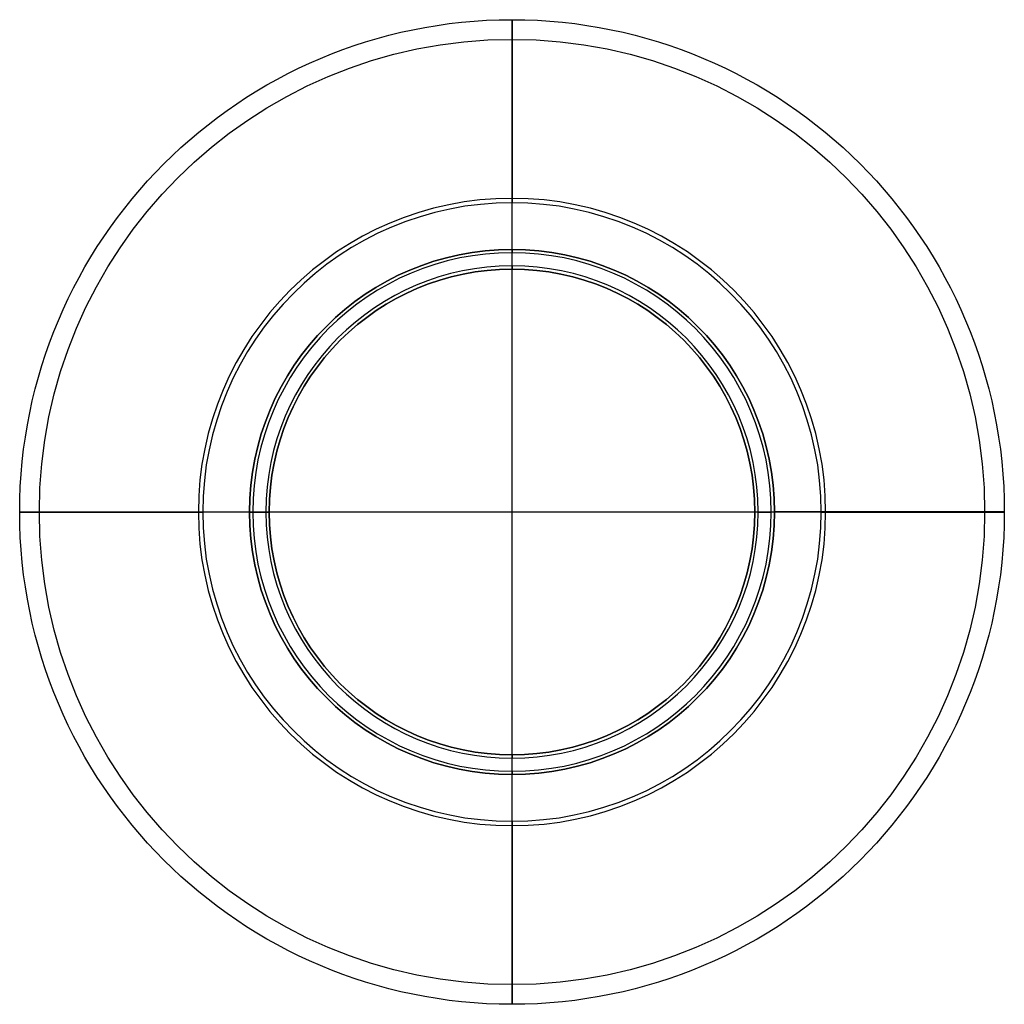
# Model space of a CAD drawing. Header units: millimetres. Extents: x -75 to 75, y -75 to 75.
import ezdxf

# ---------------------------------------------------------------- set-up
doc = ezdxf.new("R2010")
doc.units = ezdxf.units.MM
doc.header["$MEASUREMENT"] = 0
doc.layers.add('Predefinito', color=7, linetype='Continuous')

msp = doc.modelspace()

# ---------------------------------------------------------------- linework, layer by layer
at = {"layer": 'Predefinito'}
for p, q in [((0, -40, 3), (0, 40, 3)), ((0, 40, 78.87), (0, 40, 189.5)), ((0, -40), (0, 40)), ((0, 37.5, 190), (0, 39.5, 190)), ((0, 37, 78.87), (0, 37, 189.5)), ((-40, 0, 78.87), (-40, 0, 189.5)), ((-37, 0, 78.87), (-37, 0, 189.5)), ((37, 0, 78.87), (37, 0, 189.5)), ((40, 0, 3), (-40, 0, 3)), ((40, 0), (-40, 0)), ((-39.5, 0, 190), (-37.5, 0, 190)), ((37.5, 0, 190), (39.5, 0, 190)), ((40, 0, 78.87), (40, 0, 189.5)), ((0, -37, 78.87), (0, -37, 189.5)), ((0, -39.5, 190), (0, -37.5, 190)), ((0, -40, 78.87), (0, -40, 189.5))]:
    msp.add_line(p, q, dxfattribs=at)
for centre, radius in [((0, 0, 35), 75), ((0, 0, 35), 72), ((0, 0, 134.19), 40), ((0, 0, 134.19), 37)]:
    msp.add_circle(centre, radius, dxfattribs=at)
at = {"layer": 'Predefinito', "extrusion": (1, 0, 7.7443e-19)}
for centre, radius, start, end in [((40, 35), 35, 270, 0), ((40, 35), 35, 0, 77.1604), ((40, 35), 32, 270, 0), ((40, 35), 32, 0, 77.1604), ((50, 78.87), 10, 180, 257.1604), ((50, 78.87), 13, 180, 257.1604), ((-50, 78.87), 13, 282.8396, 0), ((-40, 35), 32, 180, 270), ((-40, 35), 35, 180, 270), ((-50, 78.87), 10, 282.8396, 0), ((-40, 35), 32, 102.8396, 180), ((-40, 35), 35, 102.8396, 180)]:
    msp.add_arc(centre, radius, start, end, dxfattribs=at)
at = {"layer": 'Predefinito'}
for centre, radius, start, end in [((0, 0, 69.12), 47.78, 0, 180), ((0, 0, 66.2), 47.11, 0, 180), ((0, 0, 3), 40, 0, 180), ((0, 0, 189.5), 40, 0, 180), ((0, 0, 78.87), 40, 0, 180), ((0, 0), 40, 0, 180), ((0, 0, 190), 39.5, 0, 180), ((0, 0, 190), 37.5, 0, 180), ((0, 0, 189.5), 37, 0, 180), ((0, 0, 78.87), 37, 0, 180), ((0, 0, 69.12), 47.78, 180, 0), ((0, 0, 66.2), 47.11, 180, 0), ((0, 0, 3), 40, 180, 0), ((0, 0, 189.5), 40, 180, 0), ((0, 0, 78.87), 40, 180, 0), ((0, 0), 40, 180, 0), ((0, 0, 190), 39.5, 180, 360), ((0, 0, 190), 37.5, 180, 0), ((0, 0, 189.5), 37, 180, 0), ((0, 0, 78.87), 37, 180, 0)]:
    msp.add_arc(centre, radius, start, end, dxfattribs=at)
at = {"layer": 'Predefinito', "extrusion": (1, 0, 0)}
for centre, start, end in [((39.5, 189.5), 0, 90), ((37.5, 189.5), 90, 180), ((-37.5, 189.5), 0, 90), ((-39.5, 189.5), 90, 180)]:
    msp.add_arc(centre, 0.5, start, end, dxfattribs=at)
at = {"layer": 'Predefinito', "extrusion": (0, 1, 0)}
for centre, radius, start, end in [((40, 35), 35, 270, 0), ((40, 35), 35, 0, 77.1604), ((40, 35), 32, 270, 0), ((40, 35), 32, 0, 77.1604), ((39.5, 189.5), 0.5, 0, 90), ((37.5, 189.5), 0.5, 90, 180), ((-50, 78.87), 13, 282.8396, 0), ((-50, 78.87), 10, 282.8396, 0)]:
    msp.add_arc(centre, radius, start, end, dxfattribs=at)
at = {"layer": 'Predefinito', "extrusion": (-5.45843e-16, 1, -2.45628e-16)}
msp.add_arc((50, 78.87), 10, 180, 257.1604, dxfattribs=at)
at = {"layer": 'Predefinito', "extrusion": (-2.44929e-16, 1, 0)}
msp.add_arc((-40, 35), 32, 180, 270, dxfattribs=at)
at = {"layer": 'Predefinito', "extrusion": (9.27233e-17, 1, 0)}
msp.add_arc((-40, 35), 32, 102.8396, 180, dxfattribs=at)
at = {"layer": 'Predefinito', "extrusion": (8.59752e-17, 1, 0)}
msp.add_arc((-40, 35), 35, 102.8396, 180, dxfattribs=at)
at = {"layer": 'Predefinito', "extrusion": (-5.36153e-16, 1, 3.49548e-16)}
msp.add_arc((50, 78.87), 13, 180, 257.1604, dxfattribs=at)
at = {"layer": 'Predefinito', "extrusion": (1.13687e-14, 1, -9.06239e-15)}
msp.add_arc((-37.5, 189.5), 0.5, 0, 90, dxfattribs=at)
at = {"layer": 'Predefinito', "extrusion": (-2.29783e-14, 1, -9.79717e-15)}
msp.add_arc((-39.5, 189.5), 0.5, 90, 180, dxfattribs=at)
at = {"layer": 'Predefinito', "extrusion": (-1.11968e-16, 1, 0)}
msp.add_arc((-40, 35), 35, 180, 270, dxfattribs=at)

doc.saveas('drawing.dxf')
